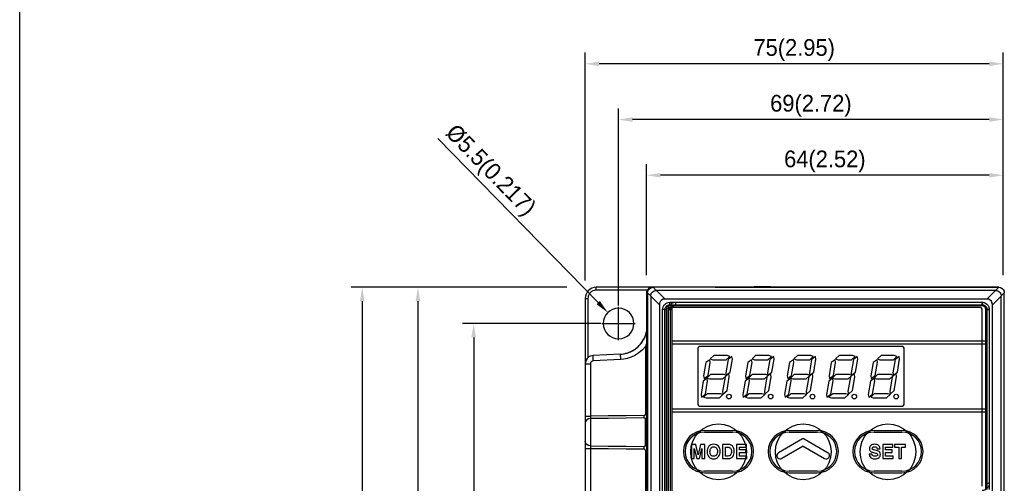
# Model space of a CAD drawing. Extents: x 101 to 1769, y -117 to 553.
# Tile 18 of 60: x 101 to 277, y 334 to 417. Entities that reach past the tile are written whole.
import ezdxf

# ---------------------------------------------------------------- set-up
doc = ezdxf.new("R2010")
doc.units = 0
doc.header["$LTSCALE"] = 23.1
doc.header["$MEASUREMENT"] = 0
doc.layers.get('0').update_dxf_attribs({"linetype": 'CONTINUOUS'})
doc.layers.get('Defpoints').update_dxf_attribs({"linetype": 'CONTINUOUS'})
doc.dimstyles.get("Standard").update_dxf_attribs({"dimtxt": 3, "dimasz": 2.5, "dimexe": 2, "dimexo": 2, "dimgap": 0.5, "dimtad": 1, "dimdec": 1, "dimzin": 0, "dimdsep": 46, "dimtxsty": 'Standard', "dimcen": 3, "dimadec": 0, "dimazin": 0, "dimtfac": 1, "dimtdec": 1, "dimtofl": 0, "dimtmove": 1, "dimatfit": 3, "dimfxl": 0, "dimtolj": 1, "dimtzin": 0, "dimarcsym": 0})

# ---------------------------------------------------------------- blocks, each defined once
blk = doc.blocks.new('*D5')
at = {"color": 0, "linetype": 'Continuous', "lineweight": -2}
for p, q in [((201.98, 369.98), (201.98, 410.89)), ((276.98, 370.99), (276.98, 410.89)), ((274.48, 408.89), (204.48, 408.89))]:
    blk.add_line(p, q, dxfattribs=at)
at = {"color": 0, "linetype": 'Continuous'}
for points in [[(204.48, 409.3), (204.48, 408.47), (201.98, 408.89)], [(274.48, 409.3), (274.48, 408.47), (276.98, 408.89)]]:
    blk.add_solid(points, dxfattribs=at)
at = {"layer": 'Defpoints', "color": 0, "linetype": 'Continuous'}
for p in [(201.98, 408.89), (201.98, 367.98), (276.98, 368.99)]:
    blk.add_point(p, dxfattribs=at)
at = {"color": 0, "linetype": 'Continuous', "insert": (239.48, 411.37), "char_height": 3, "attachment_point": 5}
blk.add_mtext('\\A1;{\\f新細明體|b0|i0|c136|p54;75(2.95)}', dxfattribs=at)
blk = doc.blocks.new('*D6')
at = {"color": 0, "linetype": 'Continuous', "lineweight": -2}
for p, q in [((212.98, 370.98), (212.98, 390.89)), ((276.98, 370.99), (276.98, 390.89)), ((274.48, 388.89), (215.48, 388.89))]:
    blk.add_line(p, q, dxfattribs=at)
at = {"color": 0, "linetype": 'Continuous'}
for points in [[(215.48, 389.3), (215.48, 388.47), (212.98, 388.89)], [(274.48, 389.3), (274.48, 388.47), (276.98, 388.89)]]:
    blk.add_solid(points, dxfattribs=at)
at = {"layer": 'Defpoints', "color": 0, "linetype": 'Continuous'}
for p in [(212.98, 388.89), (212.98, 368.98), (276.98, 368.99)]:
    blk.add_point(p, dxfattribs=at)
at = {"color": 0, "linetype": 'Continuous', "insert": (244.98, 391.37), "char_height": 3, "attachment_point": 5}
blk.add_mtext('\\A1;{\\f新細明體|b0|i0|c136|p54;64(2.52)}', dxfattribs=at)
blk = doc.blocks.new('*D2')
at = {"color": 0, "linetype": 'Continuous', "lineweight": -2}
for p, q in [((196.74, 368.79), (159.98, 368.79)), ((161.98, 366.29), (161.98, 209.29)), ((207.45, 206.79), (159.98, 206.79))]:
    blk.add_line(p, q, dxfattribs=at)
at = {"color": 0, "linetype": 'Continuous'}
for points in [[(161.56, 366.29), (162.4, 366.29), (161.98, 368.79)], [(161.56, 209.29), (162.4, 209.29), (161.98, 206.79)]]:
    blk.add_solid(points, dxfattribs=at)
at = {"layer": 'Defpoints', "color": 0, "linetype": 'Continuous'}
for p in [(198.74, 368.79), (161.98, 206.79), (209.45, 206.79)]:
    blk.add_point(p, dxfattribs=at)
at = {"color": 0, "linetype": 'Continuous', "insert": (159.51, 287.79), "char_height": 3, "attachment_point": 5, "rotation": 90}
blk.add_mtext('\\A1;{\\f新細明體|b0|i0|c136|p54;162(6.38)}', dxfattribs=at)
blk = doc.blocks.new('*D1')
at = {"color": 0, "linetype": 'Continuous', "lineweight": -2}
for p, q in [((204.78, 362.29), (179.98, 362.29)), ((181.98, 359.79), (181.98, 215.29)), ((205.03, 212.79), (179.98, 212.79))]:
    blk.add_line(p, q, dxfattribs=at)
at = {"color": 0, "linetype": 'Continuous'}
for points in [[(181.56, 359.79), (182.4, 359.79), (181.98, 362.29)], [(181.56, 215.29), (182.4, 215.29), (181.98, 212.79)]]:
    blk.add_solid(points, dxfattribs=at)
at = {"layer": 'Defpoints', "color": 0, "linetype": 'Continuous'}
for p in [(206.78, 362.29), (181.98, 212.79), (207.03, 212.79)]:
    blk.add_point(p, dxfattribs=at)
at = {"color": 0, "linetype": 'Continuous', "insert": (179.5, 287.54), "char_height": 3, "attachment_point": 5, "rotation": 90}
blk.add_mtext('\\A1;{\\f新細明體|b0|i0|c136|p54;149.5(5.89)}', dxfattribs=at)
blk = doc.blocks.new('*D4')
at = {"color": 0, "linetype": 'Continuous', "lineweight": -2}
for p, q in [((207.98, 365.49), (207.98, 400.89)), ((276.98, 370.99), (276.98, 400.89)), ((274.48, 398.89), (210.48, 398.89))]:
    blk.add_line(p, q, dxfattribs=at)
at = {"color": 0, "linetype": 'Continuous'}
for points in [[(210.48, 399.3), (210.48, 398.47), (207.98, 398.89)], [(274.48, 399.3), (274.48, 398.47), (276.98, 398.89)]]:
    blk.add_solid(points, dxfattribs=at)
at = {"layer": 'Defpoints', "color": 0, "linetype": 'Continuous'}
for p in [(207.98, 398.89), (276.98, 368.99), (207.98, 363.49)]:
    blk.add_point(p, dxfattribs=at)
at = {"color": 0, "linetype": 'Continuous', "insert": (242.48, 401.36), "char_height": 3, "attachment_point": 5}
blk.add_mtext('\\A1;{\\f新細明體|b0|i0|c136|p54;69(2.72)}', dxfattribs=at)
blk = doc.blocks.new('*D0')
at = {"color": 0, "linetype": 'Continuous', "lineweight": -2}
for p, q in [((198.68, 368.79), (169.98, 368.79)), ((171.98, 366.29), (171.98, 212.29)), ((200.78, 209.79), (169.98, 209.79))]:
    blk.add_line(p, q, dxfattribs=at)
at = {"color": 0, "linetype": 'Continuous'}
for points in [[(171.56, 366.29), (172.4, 366.29), (171.98, 368.79)], [(171.56, 212.29), (172.4, 212.29), (171.98, 209.79)]]:
    blk.add_solid(points, dxfattribs=at)
at = {"layer": 'Defpoints', "color": 0, "linetype": 'Continuous'}
for p in [(200.68, 368.79), (171.98, 209.79), (202.78, 209.79)]:
    blk.add_point(p, dxfattribs=at)
at = {"color": 0, "linetype": 'Continuous', "insert": (169.5, 289.29), "char_height": 3, "attachment_point": 5, "rotation": 90}
blk.add_mtext('\\A1;{\\f新細明體|b0|i0|c136|p54;159(6.26)}', dxfattribs=at)
blk = doc.blocks.new('*D9')
at = {"color": 0, "lineweight": -2}
for p, q in [((175.57, 395.47), (204.31, 366.04)), ((207.98, 359.29), (207.98, 365.29)), ((204.98, 362.29), (210.98, 362.29))]:
    blk.add_line(p, q, dxfattribs=at)
at = {"color": 0}
blk.add_solid([(204.61, 366.33), (204.01, 365.75), (206.06, 364.25)], dxfattribs=at)
at = {"layer": 'Defpoints', "color": 0}
for p in [(206.06, 364.25), (209.9, 360.32)]:
    blk.add_point(p, dxfattribs=at)
at = {"color": 0, "insert": (184.78, 389.59), "char_height": 3, "attachment_point": 5, "rotation": 314.3233}
blk.add_mtext('\\A1;%%c{\\f新細明體|b0|i0|c136|p54;5.5(0.217)}', dxfattribs=at)

msp = doc.modelspace()

# ---------------------------------------------------------------- linework, layer by layer
msp.add_line((100.53, 7.38), (100.53, 553.4))
at = {"color": 7, "linetype": 'Continuous'}
for p, q in [((213.13, 368.28), (203.97, 368.28)), ((213.98, 368.78), (203.98, 368.78)), ((212.98, 367.78), (212.98, 217.79)), ((213.18, 367.79), (213.18, 217.9)), ((213.74, 367.23), (213.18, 367.79)), ((213.98, 368.75), (214.18, 368.78)), ((214.18, 368.78), (213.98, 368.78)), ((222.29, 368.78), (214.18, 368.78)), ((214.74, 368.23), (214.18, 368.78)), ((214.18, 368.78), (214.18, 368.78)), ((222.29, 368.78), (214.18, 368.78)), ((275.58, 368.23), (214.78, 368.23)), ((214.78, 368.23), (216.33, 366.67)), ((224.28, 368.79), (222.29, 368.78)), ((224.28, 368.78), (222.29, 368.78)), ((225.28, 368.78), (224.28, 368.78)), ((225.28, 368.79), (225.78, 368.79)), ((225.78, 368.78), (225.28, 368.78)), ((225.78, 368.79), (275.98, 368.79)), ((275.98, 368.78), (225.78, 368.78)), ((229.28, 368.89), (229.28, 368.78)), ((229.28, 368.89), (230.48, 368.89)), ((230.48, 368.89), (231.38, 368.89)), ((231.38, 368.89), (231.88, 368.89)), ((231.88, 368.89), (232.28, 368.89)), ((232.68, 368.89), (232.28, 368.89)), ((233.18, 368.89), (232.68, 368.89)), ((234.08, 368.89), (233.18, 368.89)), ((235.28, 368.89), (234.08, 368.89)), ((235.28, 368.89), (235.28, 368.78)), ((275.58, 368.23), (274.03, 366.67)), ((275.62, 368.23), (276.08, 368.68)), ((276.18, 368.78), (275.98, 368.78)), ((276.08, 368.68), (276.18, 368.78)), ((276.62, 367.23), (277.18, 367.79)), ((277.18, 207.78), (277.18, 367.79)), ((201.98, 366.78), (201.98, 355.04)), ((201.98, 366.78), (202.47, 366.78)), ((202.47, 366.78), (202.47, 356.13)), ((213.74, 367.18), (213.74, 217.66)), ((213.74, 367.18), (215.29, 365.63)), ((274.03, 366.67), (216.33, 366.67)), ((217.16, 365.66), (217.16, 366.1)), ((217.16, 366.1), (273.2, 366.1)), ((218.16, 366.1), (273.2, 366.1)), ((218.16, 366.1), (218.16, 365.46)), ((273.2, 365.66), (273.2, 366.1)), ((273.2, 366.1), (273.2, 365.46)), ((276.62, 367.18), (275.07, 365.63)), ((276.62, 208.34), (276.62, 367.18)), ((215.29, 365.63), (215.29, 217.68)), ((216.3, 364.81), (215.87, 364.81)), ((215.87, 313.76), (215.87, 364.81)), ((216.3, 364.81), (216.51, 364.81)), ((216.3, 313.76), (216.3, 364.81)), ((216.51, 364.81), (216.51, 313.76)), ((216.87, 314.76), (216.87, 364.81)), ((216.87, 364.81), (217.51, 364.81)), ((216.88, 364.68), (216.88, 314.34)), ((217.16, 365.66), (217.16, 365.46)), ((217.16, 365.66), (273.2, 365.66)), ((273.2, 365.46), (217.16, 365.46)), ((217.3, 314.76), (217.3, 364.81)), ((272.73, 365.18), (217.38, 365.18)), ((217.51, 364.96), (217.51, 314.61)), ((273.36, 365.46), (218.01, 365.46)), ((218.16, 365.66), (273.2, 365.66)), ((273.2, 365.66), (273.2, 365.46)), ((273.23, 333.09), (273.23, 364.68)), ((273.86, 333.36), (273.86, 364.96)), ((273.86, 332.51), (273.86, 364.81)), ((274.06, 364.81), (273.86, 364.81)), ((274.49, 364.81), (273.86, 364.81)), ((274.06, 364.81), (274.49, 364.81)), ((274.06, 364.81), (274.06, 332.51)), ((274.06, 364.81), (274.06, 333.61)), ((274.49, 364.81), (274.49, 332.51)), ((274.49, 364.81), (274.49, 333.61)), ((275.07, 208.37), (275.07, 365.63)), ((217.51, 359.16), (273.86, 359.16)), ((217.51, 358.66), (273.86, 358.66)), ((212.8, 358.18), (212.8, 346.06)), ((212.8, 358.18), (212.98, 358.18)), ((222.21, 357.86), (222.21, 347.76)), ((258.91, 358.16), (222.51, 358.16)), ((259.21, 347.76), (259.21, 357.86)), ((208.34, 356.79), (203.4, 356.53)), ((208.37, 355.84), (203.43, 355.59)), ((223.64, 355.27), (223.24, 352.9)), ((224.34, 355.8), (223.64, 355.27)), ((224.02, 352.96), (224.42, 355.32)), ((224.42, 355.32), (224.34, 355.8)), ((225.06, 356.55), (224.42, 355.94)), ((224.42, 355.94), (224.87, 355.79)), ((224.87, 355.79), (227.27, 355.79)), ((227.46, 356.55), (225.06, 356.55)), ((227.61, 355.85), (227.2, 353.46)), ((227.27, 355.79), (227.91, 356.39)), ((227.91, 356.39), (227.46, 356.55)), ((228.31, 356.38), (227.61, 355.85)), ((227.99, 353.54), (228.39, 355.91)), ((228.39, 355.91), (228.31, 356.38)), ((231.14, 355.27), (230.74, 352.9)), ((231.84, 355.8), (231.14, 355.27)), ((231.52, 352.96), (231.92, 355.32)), ((231.92, 355.32), (231.84, 355.8)), ((232.56, 356.55), (231.92, 355.94)), ((231.92, 355.94), (232.37, 355.79)), ((232.37, 355.79), (234.77, 355.79)), ((234.96, 356.55), (232.56, 356.55)), ((235.11, 355.85), (234.7, 353.46)), ((234.77, 355.79), (235.41, 356.39)), ((235.41, 356.39), (234.96, 356.55)), ((235.81, 356.38), (235.11, 355.85)), ((235.49, 353.54), (235.89, 355.91)), ((235.89, 355.91), (235.81, 356.38)), ((238.64, 355.27), (238.24, 352.9)), ((239.34, 355.8), (238.64, 355.27)), ((239.02, 352.96), (239.42, 355.32)), ((239.42, 355.32), (239.34, 355.8)), ((240.06, 356.55), (239.42, 355.94)), ((239.42, 355.94), (239.87, 355.79)), ((239.87, 355.79), (242.27, 355.79)), ((242.46, 356.55), (240.06, 356.55)), ((242.61, 355.85), (242.2, 353.46)), ((242.27, 355.79), (242.91, 356.39)), ((242.91, 356.39), (242.46, 356.55)), ((243.31, 356.38), (242.61, 355.85)), ((242.99, 353.54), (243.39, 355.91)), ((243.39, 355.91), (243.31, 356.38)), ((246.14, 355.27), (245.74, 352.9)), ((246.84, 355.8), (246.14, 355.27)), ((246.52, 352.96), (246.92, 355.32)), ((246.92, 355.32), (246.84, 355.8)), ((247.56, 356.55), (246.92, 355.94)), ((246.92, 355.94), (247.37, 355.79)), ((247.37, 355.79), (249.77, 355.79)), ((249.96, 356.55), (247.56, 356.55)), ((250.11, 355.85), (249.7, 353.46)), ((249.77, 355.79), (250.41, 356.39)), ((250.41, 356.39), (249.96, 356.55)), ((250.81, 356.38), (250.11, 355.85)), ((250.49, 353.54), (250.89, 355.91)), ((250.89, 355.91), (250.81, 356.38)), ((253.64, 355.27), (253.24, 352.9)), ((254.34, 355.8), (253.64, 355.27)), ((254.02, 352.96), (254.42, 355.32)), ((254.42, 355.32), (254.34, 355.8)), ((255.06, 356.55), (254.42, 355.94)), ((254.42, 355.94), (254.87, 355.79)), ((254.87, 355.79), (257.27, 355.79)), ((257.46, 356.55), (255.06, 356.55)), ((257.61, 355.85), (257.2, 353.46)), ((257.27, 355.79), (257.91, 356.39)), ((257.91, 356.39), (257.46, 356.55)), ((258.31, 356.38), (257.61, 355.85)), ((257.99, 353.54), (258.39, 355.91)), ((258.39, 355.91), (258.31, 356.38)), ((201.98, 355.04), (201.98, 345.68)), ((201.98, 355.04), (202.91, 355.04)), ((202.91, 355.04), (202.91, 345.68)), ((227.75, 353.34), (227.08, 352.74)), ((227.2, 353.46), (227.28, 353.01)), ((227.28, 353.01), (227.99, 353.54)), ((227.84, 352.7), (227.75, 353.34)), ((235.25, 353.34), (234.58, 352.74)), ((234.7, 353.46), (234.78, 353.01)), ((234.78, 353.01), (235.49, 353.54)), ((235.34, 352.7), (235.25, 353.34)), ((242.75, 353.34), (242.08, 352.74)), ((242.2, 353.46), (242.28, 353.01)), ((242.28, 353.01), (242.99, 353.54)), ((242.84, 352.7), (242.75, 353.34)), ((250.25, 353.34), (249.58, 352.74)), ((249.7, 353.46), (249.78, 353.01)), ((249.78, 353.01), (250.49, 353.54)), ((250.34, 352.7), (250.25, 353.34)), ((257.75, 353.34), (257.08, 352.74)), ((257.2, 353.46), (257.28, 353.01)), ((257.28, 353.01), (257.99, 353.54)), ((257.84, 352.7), (257.75, 353.34)), ((223.17, 351.93), (222.77, 349.56)), ((223.87, 352.46), (223.17, 351.93)), ((223.24, 352.9), (223.32, 352.43)), ((223.32, 352.43), (224.02, 352.96)), ((223.55, 349.62), (223.95, 351.98)), ((224.45, 353.12), (223.81, 352.51)), ((223.81, 352.51), (224.26, 352.36)), ((223.95, 351.98), (223.87, 352.46)), ((224.26, 352.36), (226.66, 352.36)), ((226.89, 353.12), (224.45, 353.12)), ((227.08, 352.74), (226.63, 350.09)), ((226.66, 352.36), (227.31, 352.97)), ((227.31, 352.97), (226.89, 353.12)), ((227.43, 350.27), (227.84, 352.7)), ((230.67, 351.93), (230.27, 349.56)), ((231.37, 352.46), (230.67, 351.93)), ((230.74, 352.9), (230.82, 352.43)), ((230.82, 352.43), (231.52, 352.96)), ((231.05, 349.62), (231.45, 351.98)), ((231.95, 353.12), (231.31, 352.51)), ((231.31, 352.51), (231.76, 352.36)), ((231.45, 351.98), (231.37, 352.46)), ((231.76, 352.36), (234.16, 352.36)), ((234.39, 353.12), (231.95, 353.12)), ((234.58, 352.74), (234.13, 350.09)), ((234.16, 352.36), (234.81, 352.97)), ((234.81, 352.97), (234.39, 353.12)), ((234.93, 350.27), (235.34, 352.7)), ((238.17, 351.93), (237.77, 349.56)), ((238.87, 352.46), (238.17, 351.93)), ((238.24, 352.9), (238.32, 352.43)), ((238.32, 352.43), (239.02, 352.96)), ((238.55, 349.62), (238.95, 351.98)), ((239.45, 353.12), (238.81, 352.51)), ((238.81, 352.51), (239.26, 352.36)), ((238.95, 351.98), (238.87, 352.46)), ((239.26, 352.36), (241.66, 352.36)), ((241.89, 353.12), (239.45, 353.12)), ((242.08, 352.74), (241.63, 350.09)), ((241.66, 352.36), (242.31, 352.97)), ((242.31, 352.97), (241.89, 353.12)), ((242.43, 350.27), (242.84, 352.7)), ((245.67, 351.93), (245.27, 349.56)), ((246.37, 352.46), (245.67, 351.93)), ((245.74, 352.9), (245.82, 352.43)), ((245.82, 352.43), (246.52, 352.96)), ((246.05, 349.62), (246.45, 351.98)), ((246.95, 353.12), (246.31, 352.51)), ((246.31, 352.51), (246.76, 352.36)), ((246.45, 351.98), (246.37, 352.46)), ((246.76, 352.36), (249.16, 352.36)), ((249.39, 353.12), (246.95, 353.12)), ((249.58, 352.74), (249.13, 350.09)), ((249.16, 352.36), (249.81, 352.97)), ((249.81, 352.97), (249.39, 353.12)), ((249.93, 350.27), (250.34, 352.7)), ((253.17, 351.93), (252.77, 349.56)), ((253.87, 352.46), (253.17, 351.93)), ((253.24, 352.9), (253.32, 352.43)), ((253.32, 352.43), (254.02, 352.96)), ((253.55, 349.62), (253.95, 351.98)), ((254.45, 353.12), (253.81, 352.51)), ((253.81, 352.51), (254.26, 352.36)), ((253.95, 351.98), (253.87, 352.46)), ((254.26, 352.36), (256.66, 352.36)), ((256.89, 353.12), (254.45, 353.12)), ((257.08, 352.74), (256.63, 350.09)), ((256.66, 352.36), (257.31, 352.97)), ((257.31, 352.97), (256.89, 353.12)), ((257.43, 350.27), (257.84, 352.7)), ((226.63, 350.09), (226.7, 349.62)), ((226.7, 349.62), (227.43, 350.27)), ((234.13, 350.09), (234.2, 349.62)), ((234.2, 349.62), (234.93, 350.27)), ((241.63, 350.09), (241.7, 349.62)), ((241.7, 349.62), (242.43, 350.27)), ((249.13, 350.09), (249.2, 349.62)), ((249.2, 349.62), (249.93, 350.27)), ((256.63, 350.09), (256.7, 349.62)), ((256.7, 349.62), (257.43, 350.27)), ((222.77, 349.56), (222.85, 349.09)), ((222.85, 349.09), (223.55, 349.62)), ((223.86, 349.69), (223.22, 349.08)), ((223.22, 349.08), (223.66, 348.93)), ((223.66, 348.93), (226.06, 348.93)), ((226.26, 349.69), (223.86, 349.69)), ((226.06, 348.93), (226.7, 349.53)), ((226.7, 349.53), (226.26, 349.69)), ((230.27, 349.56), (230.35, 349.09)), ((230.35, 349.09), (231.05, 349.62)), ((231.36, 349.69), (230.72, 349.08)), ((230.72, 349.08), (231.16, 348.93)), ((231.16, 348.93), (233.56, 348.93)), ((233.76, 349.69), (231.36, 349.69)), ((233.56, 348.93), (234.2, 349.53)), ((234.2, 349.53), (233.76, 349.69)), ((237.77, 349.56), (237.85, 349.09)), ((237.85, 349.09), (238.55, 349.62)), ((238.86, 349.69), (238.22, 349.08)), ((238.22, 349.08), (238.66, 348.93)), ((238.66, 348.93), (241.06, 348.93)), ((241.26, 349.69), (238.86, 349.69)), ((241.06, 348.93), (241.7, 349.53)), ((241.7, 349.53), (241.26, 349.69)), ((245.27, 349.56), (245.35, 349.09)), ((245.35, 349.09), (246.05, 349.62)), ((246.36, 349.69), (245.72, 349.08)), ((245.72, 349.08), (246.16, 348.93)), ((246.16, 348.93), (248.56, 348.93)), ((248.76, 349.69), (246.36, 349.69)), ((248.56, 348.93), (249.2, 349.53)), ((249.2, 349.53), (248.76, 349.69)), ((252.77, 349.56), (252.85, 349.09)), ((252.85, 349.09), (253.55, 349.62)), ((253.86, 349.69), (253.22, 349.08)), ((253.22, 349.08), (253.66, 348.93)), ((253.66, 348.93), (256.06, 348.93)), ((256.26, 349.69), (253.86, 349.69)), ((256.06, 348.93), (256.7, 349.53)), ((256.7, 349.53), (256.26, 349.69)), ((217.51, 346.96), (273.86, 346.96)), ((217.51, 346.46), (273.86, 346.46)), ((222.51, 347.46), (258.91, 347.46)), ((201.98, 345.68), (201.98, 344.39)), ((201.98, 345.68), (201.98, 344.39)), ((201.98, 345.68), (201.98, 344.39)), ((201.98, 345.68), (202.91, 345.68)), ((212.8, 346.06), (212.98, 346.06)), ((212.98, 346.01), (212.8, 346.06)), ((212.8, 345.23), (212.98, 345.28)), ((212.98, 345.26), (212.8, 345.23)), ((201.98, 344.39), (201.98, 341.18)), ((223.41, 343.11), (228.41, 343.11)), ((223.41, 342.81), (228.41, 342.81)), ((238.61, 343.11), (243.61, 343.11)), ((238.61, 342.81), (243.61, 342.81)), ((253.81, 343.11), (258.81, 343.11)), ((253.81, 342.81), (258.81, 342.81)), ((201.98, 341.18), (201.98, 339.89)), ((201.98, 341.18), (201.98, 339.89)), ((201.98, 341.18), (201.98, 339.89)), ((240.96, 341.57), (236.65, 339.09)), ((241.26, 341.57), (245.56, 339.09)), ((201.98, 339.89), (201.98, 235.68)), ((201.98, 339.89), (201.98, 235.68)), ((201.98, 339.89), (202.91, 339.89)), ((202.91, 339.89), (202.91, 235.68)), ((212.98, 340.31), (212.8, 340.34)), ((212.98, 340.29), (212.8, 340.34)), ((212.8, 339.51), (212.98, 339.56)), ((212.8, 339.51), (212.8, 236.06)), ((212.8, 339.51), (212.98, 339.51)), ((221.05, 340.56), (221.05, 338.06)), ((221.81, 340.56), (221.05, 340.56)), ((221.56, 338.06), (221.56, 339.88)), ((221.56, 339.88), (221.99, 338.06)), ((222.25, 338.72), (221.81, 340.56)), ((222.68, 340.56), (222.25, 338.72)), ((222.5, 338.06), (222.93, 339.88)), ((223.44, 340.56), (222.68, 340.56)), ((222.93, 339.88), (222.93, 338.06)), ((223.44, 338.06), (223.44, 340.56)), ((226.63, 340.56), (226.63, 338.06)), ((227.74, 340.56), (226.63, 340.56)), ((227.14, 338.51), (227.14, 340.11)), ((227.14, 340.11), (227.68, 340.11)), ((229.13, 340.56), (229.13, 338.06)), ((230.94, 340.56), (229.13, 340.56)), ((229.64, 339.6), (229.64, 340.11)), ((229.64, 340.11), (230.94, 340.11)), ((230.83, 339.6), (229.64, 339.6)), ((230.83, 339.15), (230.83, 339.6)), ((230.94, 340.11), (230.94, 340.56)), ((241.11, 340.27), (237.27, 338.05)), ((241.11, 340.27), (244.95, 338.05)), ((254.38, 339.81), (254.89, 339.81)), ((255.36, 340.56), (255.36, 338.06)), ((257.17, 340.56), (255.36, 340.56)), ((255.87, 339.6), (255.87, 340.11)), ((255.87, 340.11), (257.17, 340.11)), ((257.06, 339.6), (255.87, 339.6)), ((257.06, 339.15), (257.06, 339.6)), ((257.17, 340.11), (257.17, 340.56)), ((259.47, 340.56), (257.49, 340.56)), ((257.49, 340.56), (257.49, 340.11)), ((257.49, 340.11), (258.23, 340.11)), ((258.23, 340.11), (258.23, 338.06)), ((258.74, 340.11), (259.47, 340.11)), ((258.74, 338.06), (258.74, 340.11)), ((259.47, 340.11), (259.47, 340.56)), ((221.05, 338.06), (221.56, 338.06)), ((221.99, 338.06), (222.5, 338.06)), ((222.93, 338.06), (223.44, 338.06)), ((226.63, 338.06), (227.55, 338.06)), ((227.59, 338.51), (227.14, 338.51)), ((229.13, 338.06), (231, 338.06)), ((229.64, 338.51), (229.64, 339.15)), ((229.64, 339.15), (230.83, 339.15)), ((231, 338.51), (229.64, 338.51)), ((231, 338.06), (231, 338.51)), ((236.5, 338.27), (236.56, 338.19)), ((245.71, 338.27), (245.65, 338.19)), ((253.44, 338.84), (252.93, 338.84)), ((255.36, 338.06), (257.23, 338.06)), ((255.87, 338.51), (255.87, 339.15)), ((255.87, 339.15), (257.06, 339.15)), ((257.23, 338.51), (255.87, 338.51)), ((257.23, 338.06), (257.23, 338.51)), ((258.23, 338.06), (258.74, 338.06)), ((228.41, 335.81), (223.41, 335.81)), ((243.61, 335.81), (238.61, 335.81)), ((258.81, 335.81), (253.81, 335.81)), ((223.41, 335.51), (228.41, 335.51)), ((238.61, 335.51), (243.61, 335.51)), ((253.81, 335.51), (258.81, 335.51)), ((274.49, 333.61), (273.86, 333.61))]:
    msp.add_line(p, q, dxfattribs=at)
for points in [[(203.97, 368.28), (203.78, 368.27), (203.57, 368.23), (203.35, 368.15), (203.13, 368.03), (202.93, 367.86), (202.76, 367.67), (202.63, 367.45), (202.53, 367.22), (202.49, 366.99), (202.47, 366.78)], [(203.97, 368.28), (203.97, 368.53), (203.97, 368.71), (203.98, 368.78)], [(213.18, 367.79), (213.23, 368.09), (213.37, 368.37), (213.59, 368.59)], [(213.59, 368.59), (213.87, 368.74), (213.98, 368.75)], [(213.74, 367.23), (213.76, 367.42), (213.82, 367.61), (213.91, 367.78), (214.03, 367.93), (214.18, 368.06), (214.36, 368.15), (214.54, 368.21), (214.74, 368.23)], [(214.74, 368.23), (214.75, 368.23), (214.77, 368.23), (214.78, 368.23)], [(275.58, 368.23), (275.59, 368.23), (275.61, 368.23), (275.62, 368.23)], [(275.62, 368.23), (275.82, 368.21), (276, 368.15), (276.18, 368.06), (276.33, 367.93), (276.45, 367.78), (276.55, 367.61), (276.6, 367.42), (276.62, 367.23)], [(276.18, 368.78), (276.49, 368.74), (276.77, 368.59), (276.99, 368.37), (277.13, 368.09), (277.18, 367.79)], [(213.74, 367.18), (213.74, 367.2), (213.74, 367.21), (213.74, 367.23)], [(216.33, 366.67), (216, 366.63), (215.7, 366.5), (215.47, 366.27), (215.33, 365.96), (215.29, 365.63)], [(215.87, 364.81), (215.9, 365.07), (215.97, 365.3), (216.07, 365.49), (216.18, 365.65), (216.32, 365.78), (216.47, 365.9), (216.67, 366), (216.9, 366.07), (217.16, 366.1)], [(273.2, 366.1), (273.47, 366.07), (273.7, 366), (273.89, 365.9), (274.04, 365.78), (274.18, 365.65), (274.29, 365.49), (274.39, 365.3), (274.46, 365.07), (274.49, 364.81)], [(275.07, 365.63), (275.03, 365.96), (274.89, 366.27), (274.66, 366.5), (274.36, 366.63), (274.03, 366.67)], [(276.62, 367.23), (276.62, 367.21), (276.62, 367.2), (276.62, 367.18)], [(216.3, 364.81), (216.32, 364.98), (216.37, 365.14), (216.43, 365.26), (216.51, 365.37), (216.6, 365.46), (216.71, 365.53), (216.83, 365.6), (216.98, 365.64), (217.16, 365.66)], [(217.16, 365.46), (216.9, 365.41), (216.7, 365.27), (216.56, 365.07), (216.51, 364.81)], [(273.2, 365.66), (273.38, 365.64), (273.53, 365.6), (273.66, 365.53), (273.76, 365.45), (273.85, 365.37), (273.93, 365.26), (273.99, 365.13), (274.04, 364.98), (274.06, 364.81)], [(273.86, 364.81), (273.8, 365.07), (273.66, 365.27), (273.46, 365.41), (273.2, 365.46)], [(212.98, 358.81), (212.98, 358.81), (212.92, 358.61), (212.86, 358.4), (212.8, 358.18)], [(212.8, 358.18), (212.24, 357.55), (211.6, 357), (210.92, 356.56), (210.21, 356.24), (209.53, 356.02), (208.91, 355.9), (208.37, 355.84)], [(203.43, 355.59), (203.27, 355.55), (203.13, 355.47), (203.01, 355.35), (202.94, 355.2), (202.91, 355.04)], [(203.43, 355.59), (203.42, 355.95), (203.4, 356.26), (203.4, 356.46), (203.4, 356.53)], [(208.37, 355.84), (208.36, 356.21), (208.34, 356.51), (208.34, 356.72), (208.34, 356.79)], [(202.91, 345.24), (202.55, 345.17), (202.25, 344.98), (202.05, 344.71), (201.98, 344.39)], [(212.55, 345.78), (209.34, 345.75), (206.13, 345.71), (202.91, 345.68)], [(202.91, 345.68), (202.91, 345.54), (202.91, 345.42), (202.91, 345.32), (202.91, 345.24)], [(212.55, 345.34), (209.34, 345.31), (206.13, 345.27), (202.91, 345.24)], [(202.91, 345.24), (202.91, 345.01), (202.91, 344.69), (202.91, 344.28), (202.91, 343.75), (202.91, 343.13), (202.91, 342.46), (202.91, 341.83), (202.91, 341.31), (202.91, 340.88), (202.91, 340.56), (202.91, 340.34)], [(212.8, 346.06), (212.77, 345.96), (212.72, 345.87), (212.64, 345.8), (212.55, 345.78)], [(212.55, 345.34), (212.55, 345.39), (212.55, 345.45), (212.55, 345.53), (212.55, 345.61), (212.55, 345.69), (212.55, 345.78)], [(212.8, 345.23), (212.77, 345.27), (212.71, 345.31), (212.63, 345.34), (212.55, 345.34)], [(212.8, 340.34), (212.8, 340.89), (212.8, 341.59), (212.8, 342.38), (212.8, 343.2), (212.8, 343.99), (212.8, 344.68), (212.8, 345.23)], [(202.91, 340.34), (202.55, 340.4), (202.25, 340.59), (202.05, 340.86), (201.98, 341.18)], [(202.91, 340.34), (202.91, 340.26), (202.91, 340.15), (202.91, 340.03), (202.91, 339.89)], [(202.91, 340.34), (206.13, 340.3), (209.34, 340.26), (212.55, 340.23)], [(202.91, 339.89), (206.13, 339.86), (209.34, 339.83), (212.55, 339.79)], [(212.8, 340.34), (212.77, 340.3), (212.71, 340.26), (212.63, 340.24), (212.55, 340.23)], [(212.55, 339.79), (212.55, 339.88), (212.55, 339.97), (212.55, 340.05), (212.55, 340.12), (212.55, 340.18), (212.55, 340.23)], [(212.8, 339.51), (212.77, 339.61), (212.72, 339.7), (212.64, 339.77), (212.55, 339.79)]]:
    msp.add_lwpolyline(points, dxfattribs=at)
for centre, radius in [((227.77, 349.18), 0.41), ((235.27, 349.18), 0.41), ((242.77, 349.18), 0.41), ((250.27, 349.18), 0.41), ((257.77, 349.18), 0.41), ((225.91, 339.26), 5), ((241.11, 339.26), 5), ((256.31, 339.26), 5)]:
    msp.add_circle(centre, radius, dxfattribs=at)
for centre, radius, start, end in [((203.98, 366.78), 2, 90.01, 180), ((213.98, 367.78), 1, 157.5025, 177.5209), ((213.98, 367.78), 1, 177.5209, 180), ((213.98, 367.78), 1, 90.01, 157.5025), ((207.98, 362.29), 2.75, 0, 180), ((217.38, 364.68), 0.5, 90, 180), ((218.01, 364.96), 0.5, 90, 180), ((272.73, 364.68), 0.5, 0, 90), ((273.36, 364.96), 0.5, 0, 90), ((207.98, 362.29), 2.75, 180, 0), ((208.08, 361.79), 5, 278.8807, 349.1549), ((208.08, 361.79), 5, 338.4171, 346.5145), ((208.08, 361.79), 5, 338.4171, 346.5145), ((208.08, 361.79), 5, 338.4171, 346.5145), ((208.08, 361.79), 5, 338.4171, 346.5145), ((208.08, 361.79), 5, 338.4171, 346.5145), ((208.08, 361.79), 5, 338.4171, 346.5145), ((208.08, 361.79), 5, 338.4171, 346.5145), ((208.08, 361.79), 5, 338.4171, 346.5145), ((208.08, 361.79), 5, 338.4171, 346.5145), ((208.08, 361.79), 5, 338.4171, 346.5145), ((208.08, 361.79), 5, 338.4171, 346.5145), ((208.08, 361.79), 5, 338.4171, 346.5145), ((208.08, 361.79), 5, 338.4171, 346.5145), ((208.08, 361.79), 5, 302.5457, 320.6984), ((208.08, 361.79), 5, 302.5457, 320.6984), ((208.08, 361.79), 5, 302.5457, 320.6984), ((208.08, 361.79), 5, 320.6984, 329.7305), ((208.08, 361.79), 5, 320.6984, 329.7305), ((208.08, 361.79), 5, 320.6984, 329.7305), ((208.08, 361.79), 5, 320.6984, 329.7305), ((208.08, 361.79), 5, 320.6984, 329.7305), ((208.08, 361.79), 5, 320.6984, 329.7305), ((208.08, 361.79), 5, 320.6984, 329.7305), ((208.08, 361.79), 5, 320.6984, 329.7305), ((208.08, 361.79), 5, 320.6984, 329.7305), ((208.08, 361.79), 5, 320.6984, 329.7305), ((208.08, 361.79), 5, 320.6984, 329.7305), ((208.08, 361.79), 5, 320.6984, 329.7305), ((208.08, 361.79), 5, 320.6984, 329.7305), ((208.08, 361.79), 5, 329.7305, 338.4171), ((208.08, 361.79), 5, 329.7305, 338.4171), ((208.08, 361.79), 5, 329.7305, 338.4171), ((208.08, 361.79), 5, 329.7305, 338.4171), ((208.08, 361.79), 5, 329.7305, 338.4171), ((208.08, 361.79), 5, 329.7305, 338.4171), ((208.08, 361.79), 5, 329.7305, 338.4171), ((208.08, 361.79), 5, 329.7305, 338.4171), ((208.08, 361.79), 5, 329.7305, 338.4171), ((208.08, 361.79), 5, 329.7305, 338.4171), ((208.08, 361.79), 5, 329.7305, 338.4171), ((208.08, 361.79), 5, 329.7305, 338.4171), ((208.08, 361.79), 5, 329.7305, 338.4171), ((208.08, 361.79), 5, 273, 278.8807), ((208.08, 361.79), 5, 278.8954, 293.9222), ((208.08, 361.79), 5, 278.8954, 293.9222), ((208.08, 361.79), 5, 278.8954, 293.9222), ((208.08, 361.79), 5, 278.8954, 293.9222), ((208.08, 361.79), 5, 278.8954, 285.9531), ((208.08, 361.79), 5, 278.8954, 285.9531), ((208.08, 361.79), 5, 278.8954, 285.9531), ((208.08, 361.79), 5, 278.8954, 285.9531), ((208.08, 361.79), 5, 278.8954, 285.9531), ((208.08, 361.79), 5, 278.8807, 285.9531), ((208.08, 361.79), 5, 278.8807, 285.9531), ((208.08, 361.79), 5, 278.8807, 285.9531), ((208.08, 361.79), 5, 278.8954, 285.9531), ((208.08, 361.79), 5, 285.9531, 302.5457), ((208.08, 361.79), 5, 285.9531, 302.5457), ((208.08, 361.79), 5, 285.9531, 302.5457), ((208.08, 361.79), 5, 285.9531, 293.9222), ((208.08, 361.79), 5, 285.9531, 293.9222), ((208.08, 361.79), 5, 285.9531, 293.9222), ((208.08, 361.79), 5, 285.9531, 293.9222), ((208.08, 361.79), 5, 285.9531, 293.9222), ((208.08, 361.79), 5, 285.9531, 293.9222), ((208.08, 361.79), 5, 293.9222, 302.5457), ((208.08, 361.79), 5, 293.9222, 302.5457), ((208.08, 361.79), 5, 293.9222, 302.5457), ((208.08, 361.79), 5, 293.9222, 302.5457), ((208.08, 361.79), 5, 293.9222, 302.5457), ((208.08, 361.79), 5, 293.9222, 302.5457), ((208.08, 361.79), 5, 293.9222, 302.5457), ((208.08, 361.79), 5, 293.9222, 302.5457), ((208.08, 361.79), 5, 293.9222, 302.5457), ((208.08, 361.79), 5, 293.9222, 302.5457), ((208.08, 361.79), 5, 302.5457, 311.5578), ((208.08, 361.79), 5, 302.5457, 311.5578), ((208.08, 361.79), 5, 302.5457, 311.5578), ((208.08, 361.79), 5, 302.5457, 311.5578), ((208.08, 361.79), 5, 302.5457, 311.5578), ((208.08, 361.79), 5, 302.5457, 311.5578), ((208.08, 361.79), 5, 302.5457, 311.5578), ((208.08, 361.79), 5, 302.5457, 311.5578), ((208.08, 361.79), 5, 302.5457, 311.5578), ((208.08, 361.79), 5, 302.5457, 311.5578), ((222.51, 357.86), 0.3, 90, 180), ((258.91, 357.86), 0.3, 0, 90), ((203.48, 355.04), 1.5, 127.8038, 180), ((203.48, 355.04), 1.5, 127.8038, 180), ((203.48, 355.04), 1.5, 127.8038, 180), ((203.48, 355.04), 1.5, 145.1995, 180), ((203.48, 355.04), 1.5, 145.1995, 180), ((203.48, 355.04), 1.5, 145.1995, 180), ((203.48, 355.04), 1.5, 145.1995, 180), ((203.48, 355.04), 1.5, 145.1995, 180), ((203.48, 355.04), 1.5, 145.1995, 180), ((203.48, 355.04), 1.5, 145.1995, 180), ((203.48, 355.04), 1.5, 145.1995, 180), ((203.48, 355.04), 1.5, 145.1995, 180), ((203.48, 355.04), 1.5, 145.1995, 180), ((203.48, 355.04), 1.5, 145.1995, 180), ((203.48, 355.04), 1.5, 145.1995, 180), ((203.48, 355.04), 1.5, 145.1995, 180), ((203.48, 355.04), 1.5, 145.1995, 180), ((203.48, 355.04), 1.5, 145.1995, 180), ((203.48, 355.04), 1.5, 145.1995, 180), ((203.48, 355.04), 1.5, 145.1995, 180), ((203.48, 355.04), 1.5, 145.1995, 180), ((203.48, 355.04), 1.5, 145.1995, 180), ((203.48, 355.04), 1.5, 145.1995, 180), ((203.48, 355.04), 1.5, 145.1995, 180), ((203.48, 355.04), 1.5, 145.1995, 180), ((203.48, 355.04), 1.5, 145.1995, 180), ((203.48, 355.04), 1.5, 145.1995, 180), ((203.48, 355.04), 1.5, 145.1995, 180), ((203.48, 355.04), 1.5, 127.8038, 145.1995), ((203.48, 355.04), 1.5, 127.8038, 145.1995), ((203.48, 355.04), 1.5, 127.8038, 145.1995), ((203.48, 355.04), 1.5, 127.8038, 145.1995), ((203.48, 355.04), 1.5, 127.8038, 145.1995), ((203.48, 355.04), 1.5, 127.8038, 145.1995), ((203.48, 355.04), 1.5, 127.8038, 145.1995), ((203.48, 355.04), 1.5, 127.8038, 145.1995), ((203.48, 355.04), 1.5, 127.8038, 145.1995), ((203.48, 355.04), 1.5, 127.8038, 145.1995), ((203.48, 355.04), 1.5, 127.8038, 145.1995), ((203.48, 355.04), 1.5, 127.8038, 145.1995), ((203.48, 355.04), 1.5, 127.8038, 145.1995), ((203.48, 355.04), 1.5, 127.8038, 145.1995), ((203.48, 355.04), 1.5, 127.8038, 145.1995), ((203.48, 355.04), 1.5, 127.8038, 145.1995), ((203.48, 355.04), 1.5, 127.8038, 145.1995), ((203.48, 355.04), 1.5, 127.8038, 145.1995), ((203.48, 355.04), 1.5, 127.8038, 145.1995), ((203.48, 355.04), 1.5, 127.8038, 145.1995), ((203.48, 355.04), 1.5, 127.8038, 145.1995), ((203.48, 355.04), 1.5, 127.8038, 145.1995), ((203.48, 355.04), 1.5, 127.8038, 145.1995), ((203.48, 355.04), 1.5, 127.8038, 145.1995), ((203.48, 355.04), 1.5, 127.8038, 145.1995), ((203.48, 355.04), 1.5, 93, 127.8038), ((203.48, 355.04), 1.5, 93, 127.8038), ((203.48, 355.04), 1.5, 93, 127.8038), ((203.48, 355.04), 1.5, 93, 127.8038), ((203.48, 355.04), 1.5, 93, 127.8038), ((203.48, 355.04), 1.5, 93, 127.8038), ((203.48, 355.04), 1.5, 93, 127.8038), ((203.48, 355.04), 1.5, 93, 127.8038), ((203.48, 355.04), 1.5, 93, 127.8038), ((203.48, 355.04), 1.5, 93, 127.8038), ((203.48, 355.04), 1.5, 93, 127.8038), ((203.48, 355.04), 1.5, 93, 127.8038), ((203.48, 355.04), 1.5, 93, 127.8038), ((203.48, 355.04), 1.5, 93, 127.8038), ((203.48, 355.04), 1.5, 93, 127.8038), ((203.48, 355.04), 1.5, 93, 127.8038), ((203.48, 355.04), 1.5, 93, 127.8038), ((203.48, 355.04), 1.5, 93, 127.8038), ((203.48, 355.04), 1.5, 93, 127.8038), ((203.48, 355.04), 1.5, 93, 127.8038), ((203.48, 355.04), 1.5, 93, 127.8038), ((203.48, 355.04), 1.5, 93, 127.8038), ((203.48, 355.04), 1.5, 93, 127.8038), ((203.48, 355.04), 1.5, 93, 127.8038), ((203.48, 355.04), 1.5, 93, 127.8038), ((203.48, 355.04), 1.5, 93, 127.8038), ((203.48, 355.04), 1.5, 93, 127.8038), ((203.48, 355.04), 1.5, 93, 127.8038), ((222.51, 347.76), 0.3, 180, 270), ((258.91, 347.76), 0.3, 270, 0), ((223.41, 339.31), 3.8, 90, 270), ((223.41, 339.31), 3.5, 90, 270), ((228.41, 339.31), 3.8, 270, 90), ((228.41, 339.31), 3.5, 270, 90), ((238.61, 339.31), 3.8, 90, 270), ((238.61, 339.31), 3.5, 90, 270), ((243.61, 339.31), 3.8, 270, 90), ((243.61, 339.31), 3.5, 270, 90), ((253.81, 339.31), 3.8, 90, 270), ((253.81, 339.31), 3.5, 90, 270), ((258.81, 339.31), 3.8, 270, 90), ((258.81, 339.31), 3.5, 270, 90), ((241.11, 341.31), 0.3, 60, 120), ((236.93, 338.61), 0.55, 120, 218.6824), ((236.99, 338.53), 0.55, 218.6824, 300), ((245.22, 338.53), 0.55, 240, 321.3176), ((245.28, 338.61), 0.55, 321.3176, 60)]:
    msp.add_arc(centre, radius, start, end, dxfattribs=at)
for points, start_tangent, end_tangent in [([(216.87, 364.81), (216.9, 365.07), (216.97, 365.3), (217.07, 365.49), (217.18, 365.65), (217.32, 365.78), (217.47, 365.9), (217.67, 366), (217.9, 366.07), (218.16, 366.1)], (-0.000303, 1), (1, -0.000292)), ([(273.2, 366.1), (273.47, 366.07), (273.7, 366), (273.89, 365.9), (274.04, 365.78), (274.18, 365.65), (274.29, 365.49), (274.39, 365.3), (274.46, 365.07), (274.49, 364.81)], (1, 0.000303), (-0.000292, -1)), ([(217.3, 364.81), (217.32, 364.98), (217.37, 365.14), (217.43, 365.26)], (-0.000221, 1), (0.531969, 0.846764)), ([(217.43, 365.26), (217.51, 365.37), (217.6, 365.46), (217.71, 365.53)], (0.531969, 0.846764), (0.847367, 0.531008)), ([(217.71, 365.53), (217.83, 365.6), (217.98, 365.64), (218.16, 365.66)], (0.847367, 0.531008), (1, -0.000215)), ([(273.2, 365.66), (273.38, 365.64), (273.53, 365.6), (273.66, 365.53)], (1, 0.000221), (0.846764, -0.531969)), ([(273.66, 365.53), (273.76, 365.45), (273.85, 365.37), (273.93, 365.26)], (0.846764, -0.531969), (0.531008, -0.847367)), ([(273.93, 365.26), (273.99, 365.13), (274.04, 364.98), (274.06, 364.81)], (0.531008, -0.847367), (-0.000215, -1)), ([(274.49, 333.61), (274.46, 333.35), (274.39, 333.12), (274.29, 332.93), (274.18, 332.77), (274.04, 332.64), (273.89, 332.52), (273.7, 332.42), (273.47, 332.35), (273.2, 332.33)], (0.000303, -1), (-1, 0.000292))]:
    msp.add_spline(points, degree=3, dxfattribs=dict(at, start_tangent=start_tangent, end_tangent=end_tangent))
for points in [[(224.18, 340.25, 95.03), (223.97, 340.01, 95.03), (223.86, 339.69, 95.03), (223.86, 339.29, 95.03)], [(223.86, 339.29, 95.03), (223.86, 338.91, 95.03), (223.97, 338.6, 95.03), (224.18, 338.36, 95.03)], [(225.04, 340.62, 95.03), (224.68, 340.62, 95.03), (224.39, 340.49, 95.03), (224.18, 340.25, 95.03)], [(224.37, 339.3, 95.03), (224.37, 339.58, 95.03), (224.43, 339.8, 95.03), (224.56, 339.95, 95.03)], [(224.55, 338.67, 95.03), (224.43, 338.82, 95.03), (224.37, 339.03, 95.03), (224.37, 339.3, 95.03)], [(224.56, 339.95, 95.03), (224.69, 340.09, 95.03), (224.85, 340.17, 95.03), (225.05, 340.17, 95.03)], [(225.89, 340.27, 95.03), (225.67, 340.5, 95.03), (225.39, 340.62, 95.03), (225.04, 340.62, 95.03)], [(225.05, 340.17, 95.03), (225.24, 340.17, 95.03), (225.4, 340.09, 95.03), (225.53, 339.95, 95.03)], [(225.71, 339.33, 95.03), (225.71, 339.06, 95.03), (225.65, 338.84, 95.03), (225.52, 338.69, 95.03)], [(225.53, 339.95, 95.03), (225.65, 339.81, 95.03), (225.71, 339.6, 95.03), (225.71, 339.33, 95.03)], [(226.22, 339.35, 95.03), (226.22, 339.74, 95.03), (226.11, 340.05, 95.03), (225.89, 340.27, 95.03)], [(225.9, 338.4, 95.03), (226.11, 338.65, 95.03), (226.22, 338.97, 95.03), (226.22, 339.35, 95.03)], [(227.68, 340.11, 95.03), (227.84, 340.11, 95.03), (227.97, 340.05, 95.03), (228.07, 339.91, 95.03)], [(228.3, 340.4, 95.03), (228.17, 340.51, 95.03), (227.98, 340.56, 95.03), (227.74, 340.56, 95.03)], [(228.07, 339.91, 95.03), (228.17, 339.78, 95.03), (228.22, 339.6, 95.03), (228.22, 339.35, 95.03)], [(228.22, 339.35, 95.03), (228.22, 339.08, 95.03), (228.17, 338.87, 95.03), (228.07, 338.73, 95.03)], [(228.62, 339.98, 95.03), (228.55, 340.15, 95.03), (228.44, 340.29, 95.03), (228.3, 340.4, 95.03)], [(228.45, 338.43, 95.03), (228.64, 338.67, 95.03), (228.73, 338.98, 95.03), (228.73, 339.36, 95.03)], [(228.73, 339.36, 95.03), (228.73, 339.6, 95.03), (228.69, 339.81, 95.03), (228.62, 339.98, 95.03)], [(253.22, 340.4, 95.03), (253.06, 340.26, 95.03), (252.98, 340.07, 95.03), (252.98, 339.84, 95.03)], [(252.98, 339.84, 95.03), (252.98, 339.76, 95.03), (252.99, 339.68, 95.03), (253.01, 339.61, 95.03)], [(253.01, 339.61, 95.03), (253.03, 339.54, 95.03), (253.06, 339.49, 95.03), (253.09, 339.44, 95.03)], [(253.09, 339.44, 95.03), (253.14, 339.37, 95.03), (253.22, 339.31, 95.03), (253.31, 339.26, 95.03)], [(253.91, 340.62, 95.03), (253.62, 340.62, 95.03), (253.39, 340.54, 95.03), (253.22, 340.4, 95.03)], [(253.31, 339.26, 95.03), (253.4, 339.21, 95.03), (253.6, 339.15, 95.03), (253.89, 339.08, 95.03)], [(253.49, 339.87, 95.03), (253.49, 339.95, 95.03), (253.52, 340.02, 95.03), (253.59, 340.08, 95.03)], [(253.52, 339.76, 95.03), (253.5, 339.79, 95.03), (253.49, 339.82, 95.03), (253.49, 339.87, 95.03)], [(253.69, 339.65, 95.03), (253.62, 339.67, 95.03), (253.56, 339.71, 95.03), (253.52, 339.76, 95.03)], [(253.59, 340.08, 95.03), (253.66, 340.14, 95.03), (253.77, 340.17, 95.03), (253.92, 340.17, 95.03)], [(254.03, 339.56, 95.03), (253.9, 339.59, 95.03), (253.78, 339.62, 95.03), (253.69, 339.65, 95.03)], [(254.6, 340.41, 95.03), (254.44, 340.55, 95.03), (254.21, 340.62, 95.03), (253.91, 340.62, 95.03)], [(253.92, 340.17, 95.03), (254.05, 340.17, 95.03), (254.15, 340.14, 95.03), (254.22, 340.09, 95.03)], [(254.71, 339.32, 95.03), (254.58, 339.42, 95.03), (254.35, 339.5, 95.03), (254.03, 339.56, 95.03)], [(254.22, 340.09, 95.03), (254.3, 340.04, 95.03), (254.35, 339.94, 95.03), (254.38, 339.81, 95.03)], [(254.79, 340.19, 95.03), (254.74, 340.27, 95.03), (254.68, 340.35, 95.03), (254.6, 340.41, 95.03)], [(254.84, 339.2, 95.03), (254.81, 339.24, 95.03), (254.77, 339.29, 95.03), (254.71, 339.32, 95.03)], [(254.89, 339.81, 95.03), (254.87, 339.97, 95.03), (254.84, 340.1, 95.03), (254.79, 340.19, 95.03)], [(254.95, 338.81, 95.03), (254.95, 338.97, 95.03), (254.92, 339.1, 95.03), (254.84, 339.2, 95.03)], [(224.18, 338.36, 95.03), (224.4, 338.13, 95.03), (224.69, 338.01, 95.03), (225.05, 338.01, 95.03)], [(225.03, 338.46, 95.03), (224.84, 338.46, 95.03), (224.68, 338.53, 95.03), (224.55, 338.67, 95.03)], [(225.52, 338.69, 95.03), (225.39, 338.53, 95.03), (225.23, 338.46, 95.03), (225.03, 338.46, 95.03)], [(225.05, 338.01, 95.03), (225.4, 338.01, 95.03), (225.69, 338.14, 95.03), (225.9, 338.4, 95.03)], [(227.55, 338.06, 95.03), (227.84, 338.06, 95.03), (228.03, 338.09, 95.03), (228.15, 338.16, 95.03)], [(228.07, 338.73, 95.03), (227.97, 338.58, 95.03), (227.81, 338.51, 95.03), (227.59, 338.51, 95.03)], [(228.15, 338.16, 95.03), (228.27, 338.22, 95.03), (228.37, 338.31, 95.03), (228.45, 338.43, 95.03)], [(252.93, 338.84, 95.03), (252.95, 338.62, 95.03), (253.01, 338.46, 95.03), (253.09, 338.35, 95.03)], [(253.09, 338.35, 95.03), (253.18, 338.24, 95.03), (253.29, 338.15, 95.03), (253.44, 338.1, 95.03)], [(253.63, 338.54, 95.03), (253.53, 338.59, 95.03), (253.47, 338.7, 95.03), (253.44, 338.84, 95.03)], [(253.44, 338.1, 95.03), (253.58, 338.04, 95.03), (253.75, 338.01, 95.03), (253.96, 338.01, 95.03)], [(253.99, 338.46, 95.03), (253.84, 338.46, 95.03), (253.72, 338.48, 95.03), (253.63, 338.54, 95.03)], [(253.89, 339.08, 95.03), (253.99, 339.06, 95.03), (254.09, 339.04, 95.03), (254.2, 339.01, 95.03)], [(253.96, 338.01, 95.03), (254.28, 338.01, 95.03), (254.53, 338.08, 95.03), (254.7, 338.23, 95.03)], [(254.32, 338.54, 95.03), (254.24, 338.48, 95.03), (254.13, 338.46, 95.03), (253.99, 338.46, 95.03)], [(254.2, 339.01, 95.03), (254.27, 338.99, 95.03), (254.33, 338.97, 95.03), (254.37, 338.94, 95.03)], [(254.45, 338.76, 95.03), (254.45, 338.66, 95.03), (254.4, 338.59, 95.03), (254.32, 338.54, 95.03)], [(254.37, 338.94, 95.03), (254.42, 338.9, 95.03), (254.45, 338.84, 95.03), (254.45, 338.76, 95.03)], [(254.7, 338.23, 95.03), (254.87, 338.38, 95.03), (254.95, 338.57, 95.03), (254.95, 338.81, 95.03)]]:
    msp.add_open_spline(points, degree=3, dxfattribs=at)

# ---------------------------------------------------------------- dimensions: what is measured, and where the dimension line sits
for base, p1, p2, angle, text, picture, middle in [((201.98, 408.89), (276.98, 368.99), (201.98, 367.98), 180, '{\\f新細明體|b0|i0|c136|p54;75(2.95)}', '*D5', (239.48, 411.37)), ((207.98, 398.89), (276.98, 368.99), (207.98, 363.49), 180, '{\\f新細明體|b0|i0|c136|p54;69(2.72)}', '*D4', (242.48, 401.36)), ((212.98, 388.89), (276.98, 368.99), (212.98, 368.98), 180, '{\\f新細明體|b0|i0|c136|p54;64(2.52)}', '*D6', (244.98, 391.37)), ((161.98, 206.79), (198.74, 368.79), (209.45, 206.79), 270, '{\\f新細明體|b0|i0|c136|p54;162(6.38)}', '*D2', (159.51, 287.79)), ((171.98, 209.79), (200.68, 368.79), (202.78, 209.79), 270, '{\\f新細明體|b0|i0|c136|p54;159(6.26)}', '*D0', (169.5, 289.29)), ((181.98, 212.79), (206.78, 362.29), (207.03, 212.79), 270, '{\\f新細明體|b0|i0|c136|p54;149.5(5.89)}', '*D1', (179.5, 287.54))]:
    dim = msp.add_linear_dim(base=base, p1=p1, p2=p2, angle=angle, text=text, dimstyle='Standard', dxfattribs=at)
    dim.commit()
    dim.dimension.update_dxf_attribs({"geometry": picture, "text_midpoint": middle})
dim = msp.add_diameter_dim_2p(p1=(209.9, 360.32), p2=(206.06, 364.25), text='%%c{\\f新細明體|b0|i0|c136|p54;5.5(0.217)}', dimstyle='Standard')
dim.commit()
dim.dimension.update_dxf_attribs({"geometry": '*D9', "text_midpoint": (183, 387.86), "dimtype": 163})

doc.saveas('drawing.dxf')
